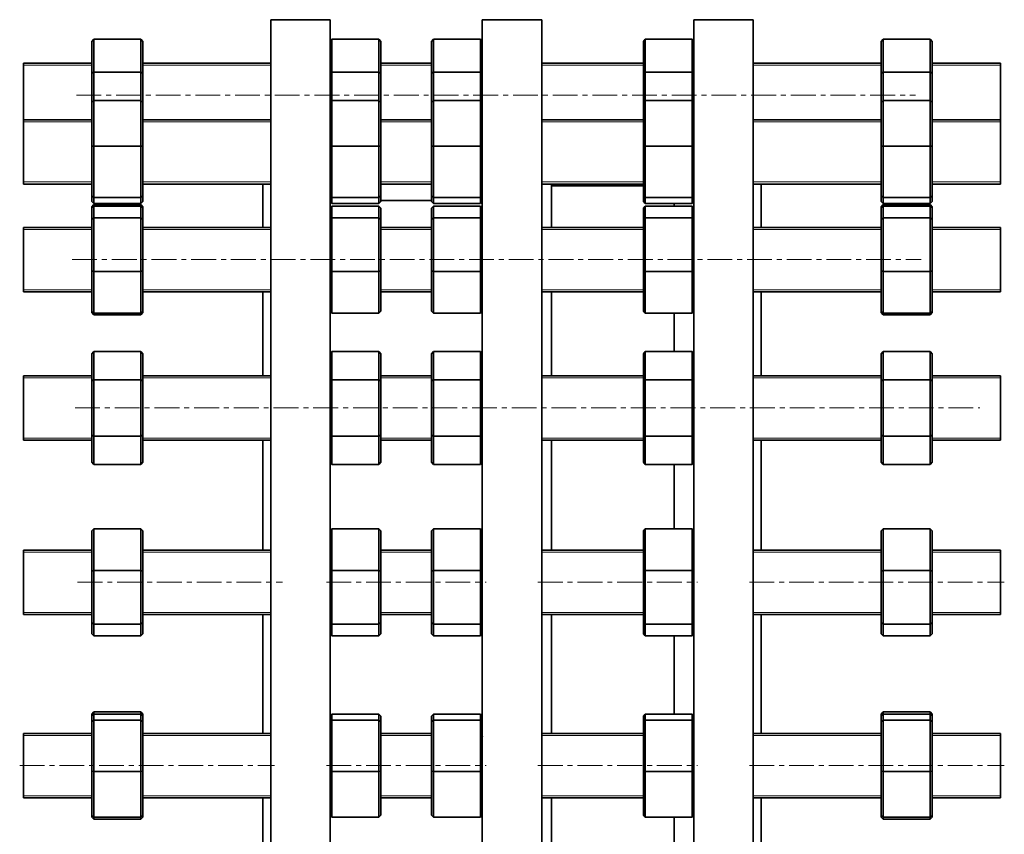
# Model space of a CAD drawing. Header units: millimetres. Extents: x -538 to 782, y 1 to 773.
# Tile 4 of 5: x -538 to -34, y 356 to 773. Entities that reach past the tile are written whole.
import ezdxf

# ---------------------------------------------------------------- set-up
doc = ezdxf.new("R2010")
doc.units = ezdxf.units.MM
doc.linetypes.add('CENTERX2', pattern=[20.32, 12.7, -2.54, 2.54, -2.54])
doc.layers.add('NOTE', color=7, linetype='Continuous')

msp = doc.modelspace()

# ---------------------------------------------------------------- linework, layer by layer
at = {"color": 7, "linetype": 'Continuous', "lineweight": 35}
for p, q in [((-378.62, 772.95), (-409.12, 772.95)), ((-409.12, 102.95), (-409.12, 772.95)), ((-378.62, 102.95), (-378.62, 772.95)), ((-270.37, 772.95), (-300.87, 772.95)), ((-300.87, 102.95), (-300.87, 772.95)), ((-270.37, 102.95), (-270.37, 772.95)), ((-162.12, 772.95), (-192.62, 772.95)), ((-192.62, 102.95), (-192.62, 772.95)), ((-162.12, 102.95), (-162.12, 772.95)), ((-500.62, 761.82), (-499.62, 762.97)), ((-500.62, 745.53), (-500.62, 761.82)), ((-499.62, 762.97), (-499.62, 746)), ((-475.62, 762.97), (-499.62, 762.97)), ((-475.62, 746), (-475.62, 762.97)), ((-475.62, 762.97), (-474.62, 761.82)), ((-474.62, 761.82), (-474.62, 745.53)), ((-378.62, 762.04), (-377.81, 762.97)), ((-377.81, 762.97), (-377.81, 746)), ((-353.81, 762.97), (-377.81, 762.97)), ((-353.81, 746), (-353.81, 762.97)), ((-353.81, 762.97), (-352.81, 761.82)), ((-352.81, 761.82), (-352.81, 745.53)), ((-326.8, 761.82), (-325.8, 762.97)), ((-326.8, 745.53), (-326.8, 761.82)), ((-325.8, 762.97), (-325.8, 746)), ((-301.8, 762.97), (-325.8, 762.97)), ((-301.8, 746), (-301.8, 762.97)), ((-301.8, 762.97), (-300.87, 761.9)), ((-218.39, 761.82), (-217.39, 762.97)), ((-218.39, 745.53), (-218.39, 761.82)), ((-217.39, 762.97), (-217.39, 746)), ((-193.39, 762.97), (-217.39, 762.97)), ((-193.39, 746), (-193.39, 762.97)), ((-193.39, 762.97), (-192.62, 762.08)), ((-96.62, 761.82), (-95.62, 762.97)), ((-96.62, 745.53), (-96.62, 761.82)), ((-95.62, 762.97), (-95.62, 746)), ((-71.62, 762.97), (-95.62, 762.97)), ((-71.62, 746), (-71.62, 762.97)), ((-71.62, 762.97), (-70.62, 761.82)), ((-70.62, 761.82), (-70.62, 745.53)), ((-500.62, 750.76), (-535.62, 750.76)), ((-535.62, 734.26), (-535.62, 750.76)), ((-500.62, 745.53), (-499.62, 746)), ((-499.62, 746), (-499.62, 731.63)), ((-475.62, 746), (-499.62, 746)), ((-475.62, 731.63), (-475.62, 746)), ((-475.62, 746), (-474.62, 745.53)), ((-409.12, 750.76), (-474.62, 750.76)), ((-378.62, 745.62), (-377.81, 746)), ((-353.81, 746), (-377.81, 746)), ((-377.81, 746), (-377.81, 731.63)), ((-353.81, 746), (-352.81, 745.53)), ((-353.81, 731.63), (-353.81, 746)), ((-326.8, 750.76), (-352.81, 750.76)), ((-326.8, 745.53), (-325.8, 746)), ((-325.8, 746), (-325.8, 731.63)), ((-301.8, 746), (-325.8, 746)), ((-301.8, 746), (-300.87, 745.57)), ((-301.8, 731.63), (-301.8, 746)), ((-218.39, 750.76), (-270.37, 750.76)), ((-218.39, 745.53), (-217.39, 746)), ((-217.39, 746), (-217.39, 731.63)), ((-193.39, 746), (-217.39, 746)), ((-193.39, 731.63), (-193.39, 746)), ((-193.39, 746), (-192.62, 745.64)), ((-96.62, 750.76), (-162.12, 750.76)), ((-96.62, 745.53), (-95.62, 746)), ((-95.62, 746), (-95.62, 731.63)), ((-71.62, 746), (-95.62, 746)), ((-71.62, 731.63), (-71.62, 746)), ((-71.62, 746), (-70.62, 745.53)), ((-35.62, 750.76), (-70.62, 750.76)), ((-35.62, 734.26), (-35.62, 750.76)), ((-500.62, 730.57), (-500.62, 745.53)), ((-474.62, 745.53), (-474.62, 730.57)), ((-352.81, 745.53), (-352.81, 730.57)), ((-326.8, 730.57), (-326.8, 745.53)), ((-218.39, 730.57), (-218.39, 745.53)), ((-96.62, 730.57), (-96.62, 745.53)), ((-70.62, 745.53), (-70.62, 730.57)), ((-535.62, 721.76), (-535.62, 734.26)), ((-500.62, 730.57), (-499.62, 731.63)), ((-499.62, 731.63), (-499.62, 708.27)), ((-475.62, 731.63), (-499.62, 731.63)), ((-475.62, 708.27), (-475.62, 731.63)), ((-475.62, 731.63), (-474.62, 730.57)), ((-378.62, 730.77), (-377.81, 731.63)), ((-377.81, 731.63), (-377.81, 708.27)), ((-353.81, 731.63), (-377.81, 731.63)), ((-353.81, 708.27), (-353.81, 731.63)), ((-353.81, 731.63), (-352.81, 730.57)), ((-326.8, 730.57), (-325.8, 731.63)), ((-325.8, 731.63), (-325.8, 708.27)), ((-301.8, 731.63), (-325.8, 731.63)), ((-301.8, 708.27), (-301.8, 731.63)), ((-301.8, 731.63), (-300.87, 730.65)), ((-218.39, 730.57), (-217.39, 731.63)), ((-217.39, 731.63), (-217.39, 708.27)), ((-193.39, 731.63), (-217.39, 731.63)), ((-193.39, 708.27), (-193.39, 731.63)), ((-193.39, 731.63), (-192.62, 730.81)), ((-96.62, 730.57), (-95.62, 731.63)), ((-95.62, 731.63), (-95.62, 708.27)), ((-71.62, 731.63), (-95.62, 731.63)), ((-71.62, 708.27), (-71.62, 731.63)), ((-71.62, 731.63), (-70.62, 730.57)), ((-35.62, 721.76), (-35.62, 734.26)), ((-500.62, 708.15), (-500.62, 730.57)), ((-474.62, 730.57), (-474.62, 708.15)), ((-352.81, 730.57), (-352.81, 708.15)), ((-326.8, 708.15), (-326.8, 730.57)), ((-218.39, 708.15), (-218.39, 730.57)), ((-96.62, 708.15), (-96.62, 730.57)), ((-70.62, 730.57), (-70.62, 708.15)), ((-500.62, 721.76), (-535.62, 721.76)), ((-535.62, 700.16), (-535.62, 721.76)), ((-409.12, 721.76), (-474.62, 721.76)), ((-326.8, 721.76), (-352.81, 721.76)), ((-218.39, 721.76), (-270.37, 721.76)), ((-96.62, 721.76), (-162.12, 721.76)), ((-35.62, 721.76), (-70.62, 721.76)), ((-35.62, 700.16), (-35.62, 721.76)), ((-500.62, 708.15), (-499.62, 708.27)), ((-500.62, 682.84), (-500.62, 708.15)), ((-499.62, 708.27), (-499.62, 681.9)), ((-475.62, 708.27), (-499.62, 708.27)), ((-475.62, 681.9), (-475.62, 708.27)), ((-475.62, 708.27), (-474.62, 708.15)), ((-474.62, 708.15), (-474.62, 682.84)), ((-378.62, 708.18), (-377.81, 708.27)), ((-353.81, 708.27), (-377.81, 708.27)), ((-377.81, 708.27), (-377.81, 681.9)), ((-353.81, 681.9), (-353.81, 708.27)), ((-353.81, 708.27), (-352.81, 708.15)), ((-352.81, 708.15), (-352.81, 682.84)), ((-326.8, 708.15), (-325.8, 708.27)), ((-326.8, 682.84), (-326.8, 708.15)), ((-325.8, 708.27), (-325.8, 681.9)), ((-301.8, 708.27), (-325.8, 708.27)), ((-301.8, 681.9), (-301.8, 708.27)), ((-301.8, 708.27), (-300.87, 708.16)), ((-218.39, 708.15), (-217.39, 708.27)), ((-218.39, 682.84), (-218.39, 708.15)), ((-193.39, 708.27), (-217.39, 708.27)), ((-217.39, 708.27), (-217.39, 681.9)), ((-193.39, 681.9), (-193.39, 708.27)), ((-193.39, 708.27), (-192.62, 708.18)), ((-96.62, 708.15), (-95.62, 708.27)), ((-96.62, 682.84), (-96.62, 708.15)), ((-95.62, 708.27), (-95.62, 681.9)), ((-71.62, 708.27), (-95.62, 708.27)), ((-71.62, 681.9), (-71.62, 708.27)), ((-71.62, 708.27), (-70.62, 708.15)), ((-70.62, 708.15), (-70.62, 682.84)), ((-535.62, 688.76), (-535.62, 700.16)), ((-35.62, 688.76), (-35.62, 700.16)), ((-535.62, 688.76), (-500.62, 688.76)), ((-474.62, 688.76), (-409.12, 688.76)), ((-413.12, 666.59), (-413.12, 688.76)), ((-352.81, 688.76), (-326.8, 688.76)), ((-270.37, 688.76), (-218.39, 688.76)), ((-265.37, 666.59), (-265.37, 688.76)), ((-218.39, 687.95), (-265.37, 687.95)), ((-162.12, 688.76), (-96.62, 688.76)), ((-158.12, 666.59), (-158.12, 688.76)), ((-70.62, 688.76), (-35.62, 688.76)), ((-499.62, 681.9), (-500.62, 682.84)), ((-500.62, 679.94), (-500.62, 682.84)), ((-475.62, 681.9), (-499.62, 681.9)), ((-499.62, 681.9), (-499.62, 678.88)), ((-475.62, 681.9), (-474.62, 682.84)), ((-475.62, 678.88), (-475.62, 681.9)), ((-474.62, 682.84), (-474.62, 679.94)), ((-377.81, 681.9), (-378.62, 682.66)), ((-353.81, 681.9), (-377.81, 681.9)), ((-377.81, 681.9), (-377.81, 678.88)), ((-353.81, 681.9), (-352.81, 682.84)), ((-353.81, 678.88), (-353.81, 681.9)), ((-352.81, 682.84), (-352.81, 679.94)), ((-326.8, 680.45), (-352.81, 680.45)), ((-325.8, 681.9), (-326.8, 682.84)), ((-326.8, 679.94), (-326.8, 682.84)), ((-301.8, 681.9), (-325.8, 681.9)), ((-325.8, 681.9), (-325.8, 678.88)), ((-301.8, 681.9), (-300.87, 682.77)), ((-301.8, 678.88), (-301.8, 681.9)), ((-217.39, 681.9), (-218.39, 682.84)), ((-218.39, 679.94), (-218.39, 682.84)), ((-193.39, 681.9), (-217.39, 681.9)), ((-217.39, 681.9), (-217.39, 678.88)), ((-193.39, 681.9), (-192.62, 682.63)), ((-193.39, 678.88), (-193.39, 681.9)), ((-95.62, 681.9), (-96.62, 682.84)), ((-96.62, 679.94), (-96.62, 682.84)), ((-71.62, 681.9), (-95.62, 681.9)), ((-95.62, 681.9), (-95.62, 678.88)), ((-71.62, 681.9), (-70.62, 682.84)), ((-71.62, 678.88), (-71.62, 681.9)), ((-70.62, 682.84), (-70.62, 679.94)), ((-499.62, 678.88), (-500.62, 679.94)), ((-500.62, 677.19), (-499.62, 678.32)), ((-500.62, 676.44), (-499.62, 677.54)), ((-500.62, 676.44), (-500.62, 677.19)), ((-500.62, 670.68), (-500.62, 676.44)), ((-475.62, 678.88), (-499.62, 678.88)), ((-499.62, 678.32), (-499.62, 677.54)), ((-475.62, 678.32), (-499.62, 678.32)), ((-499.62, 677.54), (-499.62, 671.54)), ((-475.62, 677.54), (-499.62, 677.54)), ((-474.62, 679.94), (-475.62, 678.88)), ((-475.62, 677.54), (-475.62, 678.32)), ((-475.62, 678.32), (-474.62, 677.19)), ((-475.62, 671.54), (-475.62, 677.54)), ((-474.62, 676.44), (-475.62, 677.54)), ((-474.62, 677.19), (-474.62, 676.44)), ((-474.62, 676.44), (-474.62, 670.68)), ((-377.81, 678.88), (-378.62, 679.74)), ((-378.62, 676.65), (-377.81, 677.54)), ((-353.81, 678.88), (-377.81, 678.88)), ((-377.81, 677.54), (-377.81, 671.54)), ((-353.81, 677.54), (-377.81, 677.54)), ((-352.81, 679.94), (-353.81, 678.88)), ((-353.81, 671.54), (-353.81, 677.54)), ((-352.81, 676.44), (-353.81, 677.54)), ((-352.81, 676.44), (-352.81, 670.68)), ((-325.8, 678.88), (-326.8, 679.94)), ((-326.8, 676.44), (-325.8, 677.54)), ((-326.8, 670.68), (-326.8, 676.44)), ((-301.8, 678.88), (-325.8, 678.88)), ((-325.8, 677.54), (-325.8, 671.54)), ((-301.8, 677.54), (-325.8, 677.54)), ((-300.87, 679.86), (-301.8, 678.88)), ((-301.8, 671.54), (-301.8, 677.54)), ((-300.87, 676.52), (-301.8, 677.54)), ((-217.39, 678.88), (-218.39, 679.94)), ((-218.39, 676.44), (-217.39, 677.54)), ((-218.39, 670.68), (-218.39, 676.44)), ((-193.39, 678.88), (-217.39, 678.88)), ((-217.39, 677.54), (-217.39, 671.54)), ((-193.39, 677.54), (-217.39, 677.54)), ((-202.62, 677.54), (-202.62, 678.88)), ((-192.62, 679.7), (-193.39, 678.88)), ((-193.39, 671.54), (-193.39, 677.54)), ((-192.62, 676.69), (-193.39, 677.54)), ((-95.62, 678.88), (-96.62, 679.94)), ((-96.62, 677.19), (-95.62, 678.32)), ((-96.62, 676.44), (-95.62, 677.54)), ((-96.62, 676.44), (-96.62, 677.19)), ((-96.62, 670.68), (-96.62, 676.44)), ((-71.62, 678.88), (-95.62, 678.88)), ((-95.62, 678.32), (-95.62, 677.54)), ((-71.62, 678.32), (-95.62, 678.32)), ((-95.62, 677.54), (-95.62, 671.54)), ((-71.62, 677.54), (-95.62, 677.54)), ((-70.62, 679.94), (-71.62, 678.88)), ((-71.62, 677.54), (-71.62, 678.32)), ((-71.62, 678.32), (-70.62, 677.19)), ((-71.62, 671.54), (-71.62, 677.54)), ((-70.62, 676.44), (-71.62, 677.54)), ((-70.62, 677.19), (-70.62, 676.44)), ((-70.62, 676.44), (-70.62, 670.68)), ((-500.62, 670.68), (-499.62, 671.54)), ((-500.62, 644.32), (-500.62, 670.68)), ((-499.62, 671.54), (-499.62, 644.08)), ((-475.62, 671.54), (-499.62, 671.54)), ((-475.62, 644.08), (-475.62, 671.54)), ((-475.62, 671.54), (-474.62, 670.68)), ((-474.62, 670.68), (-474.62, 644.32)), ((-378.62, 670.84), (-377.81, 671.54)), ((-377.81, 671.54), (-377.81, 644.08)), ((-353.81, 671.54), (-377.81, 671.54)), ((-353.81, 644.08), (-353.81, 671.54)), ((-353.81, 671.54), (-352.81, 670.68)), ((-352.81, 670.68), (-352.81, 644.32)), ((-326.8, 670.68), (-325.8, 671.54)), ((-326.8, 644.32), (-326.8, 670.68)), ((-325.8, 671.54), (-325.8, 644.08)), ((-301.8, 671.54), (-325.8, 671.54)), ((-301.8, 644.08), (-301.8, 671.54)), ((-301.8, 671.54), (-300.87, 670.74)), ((-218.39, 670.68), (-217.39, 671.54)), ((-218.39, 644.32), (-218.39, 670.68)), ((-217.39, 671.54), (-217.39, 644.08)), ((-193.39, 671.54), (-217.39, 671.54)), ((-193.39, 644.08), (-193.39, 671.54)), ((-193.39, 671.54), (-192.62, 670.87)), ((-96.62, 670.68), (-95.62, 671.54)), ((-96.62, 644.32), (-96.62, 670.68)), ((-95.62, 671.54), (-95.62, 644.08)), ((-71.62, 671.54), (-95.62, 671.54)), ((-71.62, 644.08), (-71.62, 671.54)), ((-71.62, 671.54), (-70.62, 670.68)), ((-70.62, 670.68), (-70.62, 644.32)), ((-500.62, 666.59), (-535.62, 666.59)), ((-535.62, 640.39), (-535.62, 666.59)), ((-409.12, 666.59), (-474.62, 666.59)), ((-326.8, 666.59), (-352.81, 666.59)), ((-218.39, 666.59), (-270.37, 666.59)), ((-96.62, 666.59), (-162.12, 666.59)), ((-35.62, 666.59), (-70.62, 666.59)), ((-35.62, 640.39), (-35.62, 666.59)), ((-535.62, 633.59), (-535.62, 640.39)), ((-500.62, 644.32), (-499.62, 644.08)), ((-500.62, 623.73), (-500.62, 644.32)), ((-499.62, 644.08), (-499.62, 622.63)), ((-475.62, 644.08), (-499.62, 644.08)), ((-475.62, 644.08), (-474.62, 644.32)), ((-475.62, 622.63), (-475.62, 644.08)), ((-474.62, 644.32), (-474.62, 623.73)), ((-378.62, 644.28), (-377.81, 644.08)), ((-377.81, 644.08), (-377.81, 622.63)), ((-353.81, 644.08), (-377.81, 644.08)), ((-353.81, 644.08), (-352.81, 644.32)), ((-353.81, 622.63), (-353.81, 644.08)), ((-352.81, 644.32), (-352.81, 623.73)), ((-326.8, 644.32), (-325.8, 644.08)), ((-326.8, 623.73), (-326.8, 644.32)), ((-325.8, 644.08), (-325.8, 622.63)), ((-301.8, 644.08), (-325.8, 644.08)), ((-301.8, 644.08), (-300.87, 644.31)), ((-301.8, 622.63), (-301.8, 644.08)), ((-218.39, 644.32), (-217.39, 644.08)), ((-218.39, 623.73), (-218.39, 644.32)), ((-193.39, 644.08), (-217.39, 644.08)), ((-217.39, 644.08), (-217.39, 622.63)), ((-193.39, 644.08), (-192.62, 644.27)), ((-193.39, 622.63), (-193.39, 644.08)), ((-96.62, 644.32), (-95.62, 644.08)), ((-96.62, 623.73), (-96.62, 644.32)), ((-71.62, 644.08), (-95.62, 644.08)), ((-95.62, 644.08), (-95.62, 622.63)), ((-71.62, 644.08), (-70.62, 644.32)), ((-71.62, 622.63), (-71.62, 644.08)), ((-70.62, 644.32), (-70.62, 623.73)), ((-35.62, 633.59), (-35.62, 640.39)), ((-535.62, 633.59), (-500.62, 633.59)), ((-474.62, 633.59), (-409.12, 633.59)), ((-413.12, 590.65), (-413.12, 633.59)), ((-352.81, 633.59), (-326.8, 633.59)), ((-270.37, 633.59), (-218.39, 633.59)), ((-265.37, 590.65), (-265.37, 633.59)), ((-162.12, 633.59), (-96.62, 633.59)), ((-158.12, 590.65), (-158.12, 633.59)), ((-70.62, 633.59), (-35.62, 633.59)), ((-500.62, 622.98), (-500.62, 623.73)), ((-499.62, 622.63), (-500.62, 623.73)), ((-499.62, 621.85), (-500.62, 622.98)), ((-499.62, 622.63), (-499.62, 621.85)), ((-475.62, 622.63), (-499.62, 622.63)), ((-475.62, 621.85), (-499.62, 621.85)), ((-475.62, 622.63), (-474.62, 623.73)), ((-474.62, 622.98), (-475.62, 621.85)), ((-475.62, 621.85), (-475.62, 622.63)), ((-474.62, 623.73), (-474.62, 622.98)), ((-377.81, 622.63), (-378.62, 623.52)), ((-353.81, 622.63), (-377.81, 622.63)), ((-353.81, 622.63), (-352.81, 623.73)), ((-325.8, 622.63), (-326.8, 623.73)), ((-301.8, 622.63), (-325.8, 622.63)), ((-301.8, 622.63), (-300.87, 623.65)), ((-217.39, 622.63), (-218.39, 623.73)), ((-193.39, 622.63), (-217.39, 622.63)), ((-202.62, 603.02), (-202.62, 622.63)), ((-193.39, 622.63), (-192.62, 623.48)), ((-96.62, 622.98), (-96.62, 623.73)), ((-95.62, 622.63), (-96.62, 623.73)), ((-95.62, 621.85), (-96.62, 622.98)), ((-95.62, 622.63), (-95.62, 621.85)), ((-71.62, 622.63), (-95.62, 622.63)), ((-71.62, 621.85), (-95.62, 621.85)), ((-71.62, 622.63), (-70.62, 623.73)), ((-70.62, 622.98), (-71.62, 621.85)), ((-71.62, 621.85), (-71.62, 622.63)), ((-70.62, 623.73), (-70.62, 622.98)), ((-500.62, 601.86), (-499.62, 603.02)), ((-500.62, 588.01), (-500.62, 601.86)), ((-499.62, 603.02), (-499.62, 588.58)), ((-475.62, 603.02), (-499.62, 603.02)), ((-475.62, 588.58), (-475.62, 603.02)), ((-474.62, 601.86), (-475.62, 603.02)), ((-474.62, 601.86), (-474.62, 588.01)), ((-378.62, 602.09), (-377.81, 603.02)), ((-377.81, 603.02), (-377.81, 588.58)), ((-353.81, 603.02), (-377.81, 603.02)), ((-353.81, 588.58), (-353.81, 603.02)), ((-352.81, 601.86), (-353.81, 603.02)), ((-352.81, 601.86), (-352.81, 588.01)), ((-326.8, 601.86), (-325.8, 603.02)), ((-326.8, 588.01), (-326.8, 601.86)), ((-325.8, 603.02), (-325.8, 588.58)), ((-301.8, 603.02), (-325.8, 603.02)), ((-301.8, 588.58), (-301.8, 603.02)), ((-300.87, 601.95), (-301.8, 603.02)), ((-218.39, 601.86), (-217.39, 603.02)), ((-218.39, 588.01), (-218.39, 601.86)), ((-217.39, 603.02), (-217.39, 588.58)), ((-193.39, 603.02), (-217.39, 603.02)), ((-193.39, 588.58), (-193.39, 603.02)), ((-192.62, 602.12), (-193.39, 603.02)), ((-96.62, 601.86), (-95.62, 603.02)), ((-96.62, 588.01), (-96.62, 601.86)), ((-95.62, 603.02), (-95.62, 588.58)), ((-71.62, 603.02), (-95.62, 603.02)), ((-71.62, 588.58), (-71.62, 603.02)), ((-70.62, 601.86), (-71.62, 603.02)), ((-70.62, 601.86), (-70.62, 588.01)), ((-500.62, 590.65), (-535.62, 590.65)), ((-535.62, 560.8), (-535.62, 590.65)), ((-409.12, 590.65), (-474.62, 590.65)), ((-326.8, 590.65), (-352.81, 590.65)), ((-218.39, 590.65), (-270.37, 590.65)), ((-96.62, 590.65), (-162.12, 590.65)), ((-35.62, 590.65), (-70.62, 590.65)), ((-35.62, 560.8), (-35.62, 590.65)), ((-500.62, 588.01), (-499.62, 588.58)), ((-500.62, 560.29), (-500.62, 588.01)), ((-475.62, 588.58), (-499.62, 588.58)), ((-499.62, 588.58), (-499.62, 559.72)), ((-475.62, 588.58), (-474.62, 588.01)), ((-475.62, 559.72), (-475.62, 588.58)), ((-474.62, 588.01), (-474.62, 560.29)), ((-378.62, 588.12), (-377.81, 588.58)), ((-377.81, 588.58), (-377.81, 559.72)), ((-353.81, 588.58), (-377.81, 588.58)), ((-353.81, 559.72), (-353.81, 588.58)), ((-353.81, 588.58), (-352.81, 588.01)), ((-352.81, 588.01), (-352.81, 560.29)), ((-326.8, 588.01), (-325.8, 588.58)), ((-326.8, 560.29), (-326.8, 588.01)), ((-325.8, 588.58), (-325.8, 559.72)), ((-301.8, 588.58), (-325.8, 588.58)), ((-301.8, 559.72), (-301.8, 588.58)), ((-301.8, 588.58), (-300.87, 588.05)), ((-218.39, 588.01), (-217.39, 588.58)), ((-218.39, 560.29), (-218.39, 588.01)), ((-217.39, 588.58), (-217.39, 559.72)), ((-193.39, 588.58), (-217.39, 588.58)), ((-193.39, 559.72), (-193.39, 588.58)), ((-193.39, 588.58), (-192.62, 588.14)), ((-96.62, 588.01), (-95.62, 588.58)), ((-96.62, 560.29), (-96.62, 588.01)), ((-71.62, 588.58), (-95.62, 588.58)), ((-95.62, 588.58), (-95.62, 559.72)), ((-71.62, 559.72), (-71.62, 588.58)), ((-71.62, 588.58), (-70.62, 588.01)), ((-70.62, 588.01), (-70.62, 560.29)), ((-535.62, 557.65), (-535.62, 560.8)), ((-500.62, 560.29), (-499.62, 559.72)), ((-500.62, 546.44), (-500.62, 560.29)), ((-475.62, 559.72), (-499.62, 559.72)), ((-499.62, 559.72), (-499.62, 545.28)), ((-475.62, 559.72), (-474.62, 560.29)), ((-475.62, 545.28), (-475.62, 559.72)), ((-474.62, 560.29), (-474.62, 546.44)), ((-378.62, 560.18), (-377.81, 559.72)), ((-353.81, 559.72), (-377.81, 559.72)), ((-377.81, 559.72), (-377.81, 545.28)), ((-353.81, 559.72), (-352.81, 560.29)), ((-353.81, 545.28), (-353.81, 559.72)), ((-352.81, 560.29), (-352.81, 546.44)), ((-326.8, 560.29), (-325.8, 559.72)), ((-326.8, 546.44), (-326.8, 560.29)), ((-301.8, 559.72), (-325.8, 559.72)), ((-325.8, 559.72), (-325.8, 545.28)), ((-301.8, 559.72), (-300.87, 560.25)), ((-301.8, 545.28), (-301.8, 559.72)), ((-218.39, 560.29), (-217.39, 559.72)), ((-218.39, 546.44), (-218.39, 560.29)), ((-193.39, 559.72), (-217.39, 559.72)), ((-217.39, 559.72), (-217.39, 545.28)), ((-193.39, 559.72), (-192.62, 560.16)), ((-193.39, 545.28), (-193.39, 559.72)), ((-96.62, 560.29), (-95.62, 559.72)), ((-96.62, 546.44), (-96.62, 560.29)), ((-71.62, 559.72), (-95.62, 559.72)), ((-95.62, 559.72), (-95.62, 545.28)), ((-71.62, 559.72), (-70.62, 560.29)), ((-71.62, 545.28), (-71.62, 559.72)), ((-70.62, 560.29), (-70.62, 546.44)), ((-35.62, 557.65), (-35.62, 560.8)), ((-535.62, 557.65), (-500.62, 557.65)), ((-474.62, 557.65), (-409.12, 557.65)), ((-413.12, 501.38), (-413.12, 557.65)), ((-352.81, 557.65), (-326.8, 557.65)), ((-270.37, 557.65), (-218.39, 557.65)), ((-265.37, 501.38), (-265.37, 557.65)), ((-162.12, 557.65), (-96.62, 557.65)), ((-158.12, 501.38), (-158.12, 557.65)), ((-70.62, 557.65), (-35.62, 557.65)), ((-499.62, 545.28), (-500.62, 546.44)), ((-475.62, 545.28), (-499.62, 545.28)), ((-475.62, 545.28), (-474.62, 546.44)), ((-377.81, 545.28), (-378.62, 546.22)), ((-353.81, 545.28), (-377.81, 545.28)), ((-353.81, 545.28), (-352.81, 546.44)), ((-325.8, 545.28), (-326.8, 546.44)), ((-301.8, 545.28), (-325.8, 545.28)), ((-301.8, 545.28), (-300.87, 546.35)), ((-217.39, 545.28), (-218.39, 546.44)), ((-193.39, 545.28), (-217.39, 545.28)), ((-202.62, 512.34), (-202.62, 545.28)), ((-193.39, 545.28), (-192.62, 546.18)), ((-95.62, 545.28), (-96.62, 546.44)), ((-71.62, 545.28), (-95.62, 545.28)), ((-71.62, 545.28), (-70.62, 546.44)), ((-500.62, 511.24), (-499.62, 512.34)), ((-500.62, 490.65), (-500.62, 511.24)), ((-499.62, 512.34), (-499.62, 490.89)), ((-475.62, 512.34), (-499.62, 512.34)), ((-475.62, 490.89), (-475.62, 512.34)), ((-474.62, 511.24), (-475.62, 512.34)), ((-474.62, 511.24), (-474.62, 490.65)), ((-378.62, 511.45), (-377.81, 512.34)), ((-377.81, 512.34), (-377.81, 490.89)), ((-353.81, 512.34), (-377.81, 512.34)), ((-353.81, 490.89), (-353.81, 512.34)), ((-352.81, 511.24), (-353.81, 512.34)), ((-352.81, 511.24), (-352.81, 490.65)), ((-326.8, 511.24), (-325.8, 512.34)), ((-326.8, 490.65), (-326.8, 511.24)), ((-325.8, 512.34), (-325.8, 490.89)), ((-301.8, 512.34), (-325.8, 512.34)), ((-301.8, 490.89), (-301.8, 512.34)), ((-300.87, 511.32), (-301.8, 512.34)), ((-218.39, 511.24), (-217.39, 512.34)), ((-218.39, 490.65), (-218.39, 511.24)), ((-217.39, 512.34), (-217.39, 490.89)), ((-193.39, 512.34), (-217.39, 512.34)), ((-193.39, 490.89), (-193.39, 512.34)), ((-192.62, 511.49), (-193.39, 512.34)), ((-96.62, 511.24), (-95.62, 512.34)), ((-96.62, 490.65), (-96.62, 511.24)), ((-95.62, 512.34), (-95.62, 490.89)), ((-71.62, 512.34), (-95.62, 512.34)), ((-71.62, 490.89), (-71.62, 512.34)), ((-70.62, 511.24), (-71.62, 512.34)), ((-70.62, 511.24), (-70.62, 490.65)), ((-500.62, 501.38), (-535.62, 501.38)), ((-535.62, 469.19), (-535.62, 501.38)), ((-409.12, 501.38), (-474.62, 501.38)), ((-326.8, 501.38), (-352.81, 501.38)), ((-300.77, 499.57), (-300.8, 499.61)), ((-218.39, 501.38), (-270.37, 501.38)), ((-96.62, 501.38), (-162.12, 501.38)), ((-35.62, 501.38), (-70.62, 501.38)), ((-35.62, 469.19), (-35.62, 501.38)), ((-500.62, 490.65), (-499.62, 490.89)), ((-500.62, 464.29), (-500.62, 490.65)), ((-475.62, 490.89), (-499.62, 490.89)), ((-499.62, 490.89), (-499.62, 463.43)), ((-475.62, 463.43), (-475.62, 490.89)), ((-475.62, 490.89), (-474.62, 490.65)), ((-474.62, 490.65), (-474.62, 464.29)), ((-378.62, 490.69), (-377.81, 490.89)), ((-377.81, 490.89), (-377.81, 463.43)), ((-353.81, 490.89), (-377.81, 490.89)), ((-353.81, 463.43), (-353.81, 490.89)), ((-353.81, 490.89), (-352.81, 490.65)), ((-352.81, 490.65), (-352.81, 464.29)), ((-326.8, 490.65), (-325.8, 490.89)), ((-326.8, 464.29), (-326.8, 490.65)), ((-301.8, 490.89), (-325.8, 490.89)), ((-325.8, 490.89), (-325.8, 463.43)), ((-301.8, 463.43), (-301.8, 490.89)), ((-301.8, 490.89), (-300.87, 490.66)), ((-218.39, 490.65), (-217.39, 490.89)), ((-218.39, 464.29), (-218.39, 490.65)), ((-217.39, 490.89), (-217.39, 463.43)), ((-193.39, 490.89), (-217.39, 490.89)), ((-193.39, 490.89), (-192.62, 490.7)), ((-193.39, 463.43), (-193.39, 490.89)), ((-96.62, 490.65), (-95.62, 490.89)), ((-96.62, 464.29), (-96.62, 490.65)), ((-95.62, 490.89), (-95.62, 463.43)), ((-71.62, 490.89), (-95.62, 490.89)), ((-71.62, 463.43), (-71.62, 490.89)), ((-71.62, 490.89), (-70.62, 490.65)), ((-70.62, 490.65), (-70.62, 464.29)), ((-535.62, 468.38), (-535.62, 469.19)), ((-35.62, 468.38), (-35.62, 469.19)), ((-535.62, 468.38), (-500.62, 468.38)), ((-500.62, 464.29), (-499.62, 463.43)), ((-500.62, 458.53), (-500.62, 464.29)), ((-475.62, 463.43), (-474.62, 464.29)), ((-474.62, 468.38), (-409.12, 468.38)), ((-474.62, 464.29), (-474.62, 458.53)), ((-413.12, 407.52), (-413.12, 468.38)), ((-378.62, 464.12), (-377.81, 463.43)), ((-353.81, 463.43), (-352.81, 464.29)), ((-352.81, 468.38), (-326.8, 468.38)), ((-352.81, 464.29), (-352.81, 458.53)), ((-326.8, 464.29), (-325.8, 463.43)), ((-326.8, 458.53), (-326.8, 464.29)), ((-301.8, 463.43), (-300.87, 464.23)), ((-270.37, 468.38), (-218.39, 468.38)), ((-265.37, 407.52), (-265.37, 468.38)), ((-218.39, 464.29), (-217.39, 463.43)), ((-218.39, 458.53), (-218.39, 464.29)), ((-193.39, 463.43), (-192.62, 464.1)), ((-162.12, 468.38), (-96.62, 468.38)), ((-158.12, 407.52), (-158.12, 468.38)), ((-96.62, 464.29), (-95.62, 463.43)), ((-96.62, 458.53), (-96.62, 464.29)), ((-71.62, 463.43), (-70.62, 464.29)), ((-70.62, 468.38), (-35.62, 468.38)), ((-70.62, 464.29), (-70.62, 458.53)), ((-475.62, 463.43), (-499.62, 463.43)), ((-499.62, 463.43), (-499.62, 457.43)), ((-475.62, 457.43), (-475.62, 463.43)), ((-353.81, 463.43), (-377.81, 463.43)), ((-377.81, 463.43), (-377.81, 457.43)), ((-353.81, 457.43), (-353.81, 463.43)), ((-301.8, 463.43), (-325.8, 463.43)), ((-325.8, 463.43), (-325.8, 457.43)), ((-301.8, 457.43), (-301.8, 463.43)), ((-193.39, 463.43), (-217.39, 463.43)), ((-217.39, 463.43), (-217.39, 457.43)), ((-193.39, 457.43), (-193.39, 463.43)), ((-71.62, 463.43), (-95.62, 463.43)), ((-95.62, 463.43), (-95.62, 457.43)), ((-71.62, 457.43), (-71.62, 463.43)), ((-499.62, 457.43), (-500.62, 458.53)), ((-475.62, 457.43), (-499.62, 457.43)), ((-475.62, 457.43), (-474.62, 458.53)), ((-377.81, 457.43), (-378.62, 458.32)), ((-353.81, 457.43), (-377.81, 457.43)), ((-353.81, 457.43), (-352.81, 458.53)), ((-325.8, 457.43), (-326.8, 458.53)), ((-301.8, 457.43), (-325.8, 457.43)), ((-301.8, 457.43), (-300.87, 458.45)), ((-217.39, 457.43), (-218.39, 458.53)), ((-193.39, 457.43), (-217.39, 457.43)), ((-202.62, 417.4), (-202.62, 457.43)), ((-193.39, 457.43), (-192.62, 458.28)), ((-95.62, 457.43), (-96.62, 458.53)), ((-71.62, 457.43), (-95.62, 457.43)), ((-71.62, 457.43), (-70.62, 458.53)), ((-499.62, 418.48), (-500.62, 417.38)), ((-499.62, 418.48), (-499.62, 417.4)), ((-475.62, 418.48), (-499.62, 418.48)), ((-475.62, 417.4), (-475.62, 418.48)), ((-475.62, 418.48), (-474.62, 417.38)), ((-95.62, 418.48), (-96.62, 417.38)), ((-95.62, 418.48), (-95.62, 417.4)), ((-71.62, 418.48), (-95.62, 418.48)), ((-71.62, 417.4), (-71.62, 418.48)), ((-71.62, 418.48), (-70.62, 417.38)), ((-499.62, 417.4), (-500.62, 416.34)), ((-500.62, 416.34), (-500.62, 417.38)), ((-500.62, 413.44), (-500.62, 416.34)), ((-500.62, 413.44), (-499.62, 414.38)), ((-500.62, 388.13), (-500.62, 413.44)), ((-499.62, 417.4), (-499.62, 414.38)), ((-475.62, 417.4), (-499.62, 417.4)), ((-499.62, 414.38), (-499.62, 388.01)), ((-475.62, 414.38), (-499.62, 414.38)), ((-475.62, 414.38), (-475.62, 417.4)), ((-474.62, 416.34), (-475.62, 417.4)), ((-475.62, 388.01), (-475.62, 414.38)), ((-474.62, 413.44), (-475.62, 414.38)), ((-474.62, 417.38), (-474.62, 416.34)), ((-474.62, 416.34), (-474.62, 413.44)), ((-474.62, 413.44), (-474.62, 388.13)), ((-377.81, 417.4), (-378.62, 416.54)), ((-378.62, 413.62), (-377.81, 414.38)), ((-377.81, 417.4), (-377.81, 414.38)), ((-353.81, 417.4), (-377.81, 417.4)), ((-377.81, 414.38), (-377.81, 388.01)), ((-353.81, 414.38), (-377.81, 414.38)), ((-353.81, 414.38), (-353.81, 417.4)), ((-352.81, 416.34), (-353.81, 417.4)), ((-353.81, 388.01), (-353.81, 414.38)), ((-352.81, 413.44), (-353.81, 414.38)), ((-352.81, 416.34), (-352.81, 413.44)), ((-352.81, 413.44), (-352.81, 388.13)), ((-325.8, 417.4), (-326.8, 416.34)), ((-326.8, 413.44), (-326.8, 416.34)), ((-326.8, 413.44), (-325.8, 414.38)), ((-326.8, 388.13), (-326.8, 413.44)), ((-325.8, 417.4), (-325.8, 414.38)), ((-301.8, 417.4), (-325.8, 417.4)), ((-325.8, 414.38), (-325.8, 388.01)), ((-301.8, 414.38), (-325.8, 414.38)), ((-301.8, 414.38), (-301.8, 417.4)), ((-300.87, 416.42), (-301.8, 417.4)), ((-301.8, 388.01), (-301.8, 414.38)), ((-300.87, 413.51), (-301.8, 414.38)), ((-217.39, 417.4), (-218.39, 416.34)), ((-218.39, 413.44), (-218.39, 416.34)), ((-218.39, 413.44), (-217.39, 414.38)), ((-218.39, 388.13), (-218.39, 413.44)), ((-217.39, 417.4), (-217.39, 414.38)), ((-193.39, 417.4), (-217.39, 417.4)), ((-217.39, 414.38), (-217.39, 388.01)), ((-193.39, 414.38), (-217.39, 414.38)), ((-193.39, 414.38), (-193.39, 417.4)), ((-192.62, 416.58), (-193.39, 417.4)), ((-193.39, 388.01), (-193.39, 414.38)), ((-192.62, 413.65), (-193.39, 414.38)), ((-95.62, 417.4), (-96.62, 416.34)), ((-96.62, 416.34), (-96.62, 417.38)), ((-96.62, 413.44), (-96.62, 416.34)), ((-96.62, 413.44), (-95.62, 414.38)), ((-96.62, 388.13), (-96.62, 413.44)), ((-95.62, 417.4), (-95.62, 414.38)), ((-71.62, 417.4), (-95.62, 417.4)), ((-95.62, 414.38), (-95.62, 388.01)), ((-71.62, 414.38), (-95.62, 414.38)), ((-71.62, 414.38), (-71.62, 417.4)), ((-70.62, 416.34), (-71.62, 417.4)), ((-71.62, 388.01), (-71.62, 414.38)), ((-70.62, 413.44), (-71.62, 414.38)), ((-70.62, 417.38), (-70.62, 416.34)), ((-70.62, 416.34), (-70.62, 413.44)), ((-70.62, 413.44), (-70.62, 388.13)), ((-500.62, 407.52), (-535.62, 407.52)), ((-535.62, 374.52), (-535.62, 407.52)), ((-409.12, 407.52), (-474.62, 407.52)), ((-326.8, 407.52), (-352.81, 407.52)), ((-300.78, 406.01), (-300.8, 406.05)), ((-218.39, 407.52), (-270.37, 407.52)), ((-96.62, 407.52), (-162.12, 407.52)), ((-35.62, 407.52), (-70.62, 407.52)), ((-35.62, 374.52), (-35.62, 407.52)), ((-500.62, 388.13), (-499.62, 388.01)), ((-500.62, 365.71), (-500.62, 388.13)), ((-475.62, 388.01), (-474.62, 388.13)), ((-474.62, 388.13), (-474.62, 365.71)), ((-378.62, 388.1), (-377.81, 388.01)), ((-353.81, 388.01), (-352.81, 388.13)), ((-352.81, 388.13), (-352.81, 365.71)), ((-326.8, 388.13), (-325.8, 388.01)), ((-326.8, 365.71), (-326.8, 388.13)), ((-301.8, 388.01), (-300.87, 388.12)), ((-218.39, 388.13), (-217.39, 388.01)), ((-218.39, 365.71), (-218.39, 388.13)), ((-193.39, 388.01), (-192.62, 388.1)), ((-96.62, 365.71), (-96.62, 388.13)), ((-96.62, 388.13), (-95.62, 388.01)), ((-71.62, 388.01), (-70.62, 388.13)), ((-70.62, 388.13), (-70.62, 365.71)), ((-475.62, 388.01), (-499.62, 388.01)), ((-499.62, 388.01), (-499.62, 364.65)), ((-475.62, 364.65), (-475.62, 388.01)), ((-377.81, 388.01), (-377.81, 364.65)), ((-353.81, 388.01), (-377.81, 388.01)), ((-353.81, 364.65), (-353.81, 388.01)), ((-301.8, 388.01), (-325.8, 388.01)), ((-325.8, 388.01), (-325.8, 364.65)), ((-301.8, 364.65), (-301.8, 388.01)), ((-193.39, 388.01), (-217.39, 388.01)), ((-217.39, 388.01), (-217.39, 364.65)), ((-193.39, 364.65), (-193.39, 388.01)), ((-95.62, 388.01), (-95.62, 364.65)), ((-71.62, 388.01), (-95.62, 388.01)), ((-71.62, 364.65), (-71.62, 388.01)), ((-535.62, 374.52), (-500.62, 374.52)), ((-474.62, 374.52), (-409.12, 374.52)), ((-413.12, 318.26), (-413.12, 374.52)), ((-352.81, 374.52), (-326.8, 374.52)), ((-270.37, 374.52), (-218.39, 374.52)), ((-265.37, 318.26), (-265.37, 374.52)), ((-162.12, 374.52), (-96.62, 374.52)), ((-158.12, 318.26), (-158.12, 374.52)), ((-70.62, 374.52), (-35.62, 374.52)), ((-500.62, 365.71), (-499.62, 364.65)), ((-500.62, 364.67), (-500.62, 365.71)), ((-500.62, 364.67), (-499.62, 363.57)), ((-475.62, 364.65), (-499.62, 364.65)), ((-499.62, 364.65), (-499.62, 363.57)), ((-475.62, 363.57), (-499.62, 363.57)), ((-475.62, 364.65), (-474.62, 365.71)), ((-474.62, 364.67), (-475.62, 363.57)), ((-475.62, 363.57), (-475.62, 364.65)), ((-474.62, 365.71), (-474.62, 364.67)), ((-378.62, 365.5), (-377.81, 364.65)), ((-353.81, 364.65), (-377.81, 364.65)), ((-353.81, 364.65), (-352.81, 365.71)), ((-326.8, 365.71), (-325.8, 364.65)), ((-301.8, 364.65), (-325.8, 364.65)), ((-301.8, 364.65), (-300.87, 365.63)), ((-218.39, 365.71), (-217.39, 364.65)), ((-193.39, 364.65), (-217.39, 364.65)), ((-202.62, 330.47), (-202.62, 364.65)), ((-193.39, 364.65), (-192.62, 365.47)), ((-96.62, 365.71), (-95.62, 364.65)), ((-96.62, 364.67), (-96.62, 365.71)), ((-96.62, 364.67), (-95.62, 363.57)), ((-71.62, 364.65), (-95.62, 364.65)), ((-95.62, 364.65), (-95.62, 363.57)), ((-71.62, 363.57), (-95.62, 363.57)), ((-71.62, 364.65), (-70.62, 365.71)), ((-70.62, 364.67), (-71.62, 363.57)), ((-71.62, 363.57), (-71.62, 364.65)), ((-70.62, 365.71), (-70.62, 364.67))]:
    msp.add_line(p, q, dxfattribs=at)
at = {"color": 7, "linetype": 'Continuous', "lineweight": 18}
for p, q in [((-500.62, 749.66), (-535.62, 749.66)), ((-409.12, 749.66), (-474.62, 749.66)), ((-326.8, 749.66), (-352.81, 749.66)), ((-218.39, 749.66), (-270.37, 749.66)), ((-96.62, 749.66), (-162.12, 749.66)), ((-35.62, 749.66), (-70.62, 749.66)), ((-500.62, 720.65), (-535.62, 720.65)), ((-409.12, 720.65), (-474.62, 720.65)), ((-326.8, 720.65), (-352.81, 720.65)), ((-218.39, 720.65), (-270.37, 720.65)), ((-96.62, 720.65), (-162.12, 720.65)), ((-35.62, 720.65), (-70.62, 720.65)), ((-535.62, 689.86), (-500.62, 689.86)), ((-474.62, 689.86), (-409.12, 689.86)), ((-352.81, 689.86), (-326.8, 689.86)), ((-270.37, 689.86), (-218.39, 689.86)), ((-162.12, 689.86), (-96.62, 689.86)), ((-70.62, 689.86), (-35.62, 689.86)), ((-500.62, 665.48), (-535.62, 665.48)), ((-409.12, 665.48), (-474.62, 665.48)), ((-326.8, 665.48), (-352.81, 665.48)), ((-218.39, 665.48), (-270.37, 665.48)), ((-96.62, 665.48), (-162.12, 665.48)), ((-35.62, 665.48), (-70.62, 665.48)), ((-535.62, 634.69), (-500.62, 634.69)), ((-474.62, 634.69), (-409.12, 634.69)), ((-352.81, 634.69), (-326.8, 634.69)), ((-270.37, 634.69), (-218.39, 634.69)), ((-162.12, 634.69), (-96.62, 634.69)), ((-70.62, 634.69), (-35.62, 634.69)), ((-500.62, 589.55), (-535.62, 589.55)), ((-409.12, 589.55), (-474.62, 589.55)), ((-326.8, 589.55), (-352.81, 589.55)), ((-218.39, 589.55), (-270.37, 589.55)), ((-96.62, 589.55), (-162.12, 589.55)), ((-35.62, 589.55), (-70.62, 589.55)), ((-535.62, 558.75), (-500.62, 558.75)), ((-474.62, 558.75), (-409.12, 558.75)), ((-352.81, 558.75), (-326.8, 558.75)), ((-270.37, 558.75), (-218.39, 558.75)), ((-162.12, 558.75), (-96.62, 558.75)), ((-70.62, 558.75), (-35.62, 558.75)), ((-500.62, 500.28), (-535.62, 500.28)), ((-409.12, 500.28), (-474.62, 500.28)), ((-326.8, 500.28), (-352.81, 500.28)), ((-218.39, 500.28), (-270.37, 500.28)), ((-96.62, 500.28), (-162.12, 500.28)), ((-35.62, 500.28), (-70.62, 500.28)), ((-535.62, 469.49), (-500.62, 469.49)), ((-474.62, 469.49), (-409.12, 469.49)), ((-352.81, 469.49), (-326.8, 469.49)), ((-270.37, 469.49), (-218.39, 469.49)), ((-162.12, 469.49), (-96.62, 469.49)), ((-70.62, 469.49), (-35.62, 469.49)), ((-500.62, 406.42), (-535.62, 406.42)), ((-409.12, 406.42), (-474.62, 406.42)), ((-326.8, 406.42), (-352.81, 406.42)), ((-218.39, 406.42), (-270.37, 406.42)), ((-96.62, 406.42), (-162.12, 406.42)), ((-35.62, 406.42), (-70.62, 406.42)), ((-535.62, 375.62), (-500.62, 375.62)), ((-474.62, 375.62), (-409.12, 375.62)), ((-352.81, 375.62), (-326.8, 375.62)), ((-270.37, 375.62), (-218.39, 375.62)), ((-162.12, 375.62), (-96.62, 375.62)), ((-70.62, 375.62), (-35.62, 375.62))]:
    msp.add_line(p, q, dxfattribs=at)
at = {"layer": 'NOTE', "linetype": 'CENTERX2', "lineweight": 18}
for p, q in [((-508.62, 734.26), (-79.06, 734.26)), ((-510.75, 650.09), (-76.11, 650.09)), ((-509.24, 574.15), (-46.12, 574.15)), ((-507.98, 484.88), (-403.12, 484.88)), ((-380.62, 484.88), (-298.87, 484.88)), ((-272.37, 484.88), (-190.62, 484.88)), ((-164.12, 484.88), (-33.62, 484.88)), ((-537.62, 391.02), (-407.12, 391.02)), ((-380.62, 391.02), (-298.87, 391.02)), ((-272.37, 391.02), (-190.62, 391.02)), ((-164.12, 391.02), (-33.62, 391.02))]:
    msp.add_line(p, q, dxfattribs=at)

doc.saveas('drawing.dxf')
